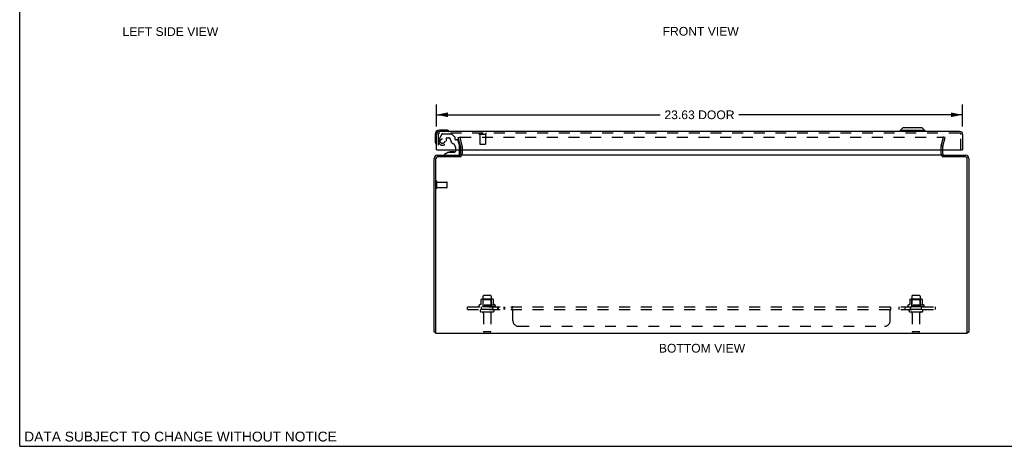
# Model space of a CAD drawing. Header units: inches. Extents: x 0 to 88.4, y 0 to 57.2.
# Tile 1 of 4: x 0 to 44.2, y 0 to 19.1. Entities that reach past the tile are written whole.
import ezdxf

# ---------------------------------------------------------------- set-up
doc = ezdxf.new("R2010")
doc.units = ezdxf.units.IN
doc.header["$LTSCALE"] = 4.862
doc.header["$MEASUREMENT"] = 0
doc.linetypes.add('HIDDEN', pattern=[0.2, 0.1, -0.1])
doc.layers.get('0').update_dxf_attribs({"linetype": 'CONTINUOUS'})
for name, color, linetype in [('DEFAULT_2', 8, 'HIDDEN'), ('DIMENSIONS', 7, 'CONTINUOUS'), ('DOOR_ASSEMBLY', 7, 'CONTINUOUS'), ('SUBPANEL', 7, 'CONTINUOUS')]:
    doc.layers.add(name, color=color, linetype=linetype)
doc.styles.get("Standard").update_dxf_attribs({"font": 'arial.ttf'})
doc.dimstyles.new('DIMSTYLE_1', dxfattribs={"dimtxt": 0.39, "dimasz": 0.52, "dimexe": 0.09, "dimexo": 0.07, "dimgap": 0.0375, "dimtad": 0, "dimtih": 1, "dimtoh": 1, "dimzin": 4, "dimdsep": 46, "dimtxsty": 'Standard', "dimblk": '_FILLED', "dimblk1": '_FILLED', "dimblk2": '_FILLED', "dimcen": 0.09, "dimadec": 3, "dimazin": 1, "dimtfac": 1, "dimtdec": 3, "dimtofl": 0, "dimtmove": 0, "dimatfit": 3, "dimldrblk": '_FILLED', "dimfxl": 0, "dimtolj": 1, "dimtzin": 4, "dimarcsym": 0})

# ---------------------------------------------------------------- blocks, each defined once
blk = doc.blocks.new('_FILLED')
at = {"color": 0, "linetype": 'ByBlock'}
blk.add_solid([(0, 0), (-1, 0.2), (-1, -0.2)], dxfattribs=at)
blk = doc.blocks.new('*D4')
at = {"layer": 'DIMENSIONS', "color": 2, "linetype": 'Continuous'}
for p, q in [((18.704, 14.359), (18.704, 15.345)), ((42.329, 14.359), (42.329, 15.345)), ((18.704, 14.877), (28.748, 14.877)), ((42.329, 14.877), (32.284, 14.877))]:
    blk.add_line(p, q, dxfattribs=at)
at = {"layer": 'DIMENSIONS', "color": 2, "linetype": 'Continuous', "xscale": 0.52, "yscale": 0.52, "zscale": 0.52, "rotation": 180}
blk.add_blockref('_FILLED', (18.704, 14.877), dxfattribs=at)
at = {"layer": 'DIMENSIONS', "color": 2, "linetype": 'Continuous', "xscale": 0.52, "yscale": 0.52, "zscale": 0.52}
blk.add_blockref('_FILLED', (42.329, 14.877), dxfattribs=at)
at = {"layer": 'DIMENSIONS', "color": 2, "linetype": 'Continuous', "insert": (30.516, 15.072), "char_height": 0.39, "width": 3.1461, "attachment_point": 2, "line_spacing_factor": 0.9}
blk.add_mtext('23.63 DOOR', dxfattribs=at)

msp = doc.modelspace()

# ---------------------------------------------------------------- linework, layer by layer
at = {"color": 7, "linetype": 'Continuous'}
for p, q in [((0, 0), (0, 57.2)), ((41.434, 12.987), (41.434, 13.062)), ((18.684, 5.125), (18.609, 5.125)), ((42.534, 5.125), (42.609, 5.125)), ((0, 0), (88.4, 0))]:
    msp.add_line(p, q, dxfattribs=at)
at = {"color": 3, "linetype": 'Continuous'}
for p, q in [((19.784, 13.305), (19.784, 13.132)), ((41.434, 13.132), (41.434, 13.305)), ((18.609, 5.125), (18.609, 12.917)), ((18.684, 5.062), (18.684, 12.917)), ((18.754, 13.062), (19.784, 13.062)), ((19.811, 12.987), (18.754, 12.987)), ((41.407, 13.062), (19.811, 13.062)), ((42.464, 12.987), (41.407, 12.987)), ((41.434, 13.062), (42.464, 13.062)), ((42.534, 5.062), (42.534, 12.917)), ((42.609, 12.917), (42.609, 5.125)), ((42.534, 5.062), (18.684, 5.062))]:
    msp.add_line(p, q, dxfattribs=at)
for centre, radius, start, end in [((18.754, 12.917), 0.145, 90, 180), ((18.754, 12.917), 0.07, 90, 180), ((19.714, 13.132), 0.07, 275.5426, 360), ((41.504, 13.132), 0.07, 180, 264.4574), ((42.464, 12.917), 0.145, 0, 90), ((42.464, 12.917), 0.07, 0, 90)]:
    msp.add_arc(centre, radius, start, end, dxfattribs=at)
at = {"layer": 'DEFAULT_2', "color": 8, "linetype": 'HIDDEN'}
for p, q in [((19.68, 13.855), (19.752, 13.875)), ((19.783, 13.471), (19.68, 13.855)), ((19.752, 13.875), (19.855, 13.491)), ((19.781, 13.875), (41.436, 13.875)), ((41.363, 13.491), (41.466, 13.875)), ((41.435, 13.471), (41.538, 13.855)), ((41.438, 13.875), (41.436, 13.875)), ((41.538, 13.855), (41.466, 13.875)), ((19.784, 13.461), (19.784, 13.305)), ((19.859, 13.461), (19.859, 13.132)), ((41.359, 13.132), (41.359, 13.461)), ((41.434, 13.305), (41.434, 13.461)), ((18.727, 11.595), (18.727, 11.879)), ((18.727, 11.861), (19.174, 11.861)), ((18.727, 11.613), (19.174, 11.613)), ((19.184, 11.623), (19.184, 11.851)), ((20.796, 6.732), (20.796, 6.137)), ((21.141, 6.762), (20.826, 6.762)), ((21.171, 6.732), (21.171, 6.137)), ((40.046, 6.732), (40.046, 6.137)), ((40.391, 6.762), (40.076, 6.762)), ((40.421, 6.732), (40.421, 6.137)), ((21.34, 6.332), (20.628, 6.332)), ((21.318, 6.262), (20.65, 6.262)), ((20.706, 6.588), (20.706, 6.36)), ((21.24, 6.598), (20.728, 6.598)), ((20.8, 6.578), (20.78, 6.598)), ((20.8, 6.282), (20.78, 6.262)), ((20.8, 6.282), (20.8, 6.578)), ((21.167, 6.578), (20.8, 6.578)), ((21.167, 6.282), (20.8, 6.282)), ((21.167, 6.578), (21.187, 6.598)), ((21.167, 6.282), (21.167, 6.578)), ((21.167, 6.282), (21.187, 6.262)), ((21.261, 6.588), (21.261, 6.36)), ((40.59, 6.332), (39.878, 6.332)), ((40.568, 6.262), (39.9, 6.262)), ((39.956, 6.588), (39.956, 6.36)), ((40.49, 6.598), (39.978, 6.598)), ((40.05, 6.578), (40.03, 6.598)), ((40.05, 6.282), (40.03, 6.262)), ((40.417, 6.578), (40.05, 6.578)), ((40.05, 6.282), (40.05, 6.578)), ((40.417, 6.282), (40.05, 6.282)), ((40.417, 6.578), (40.437, 6.598)), ((40.417, 6.282), (40.417, 6.578)), ((40.417, 6.282), (40.437, 6.262)), ((40.511, 6.588), (40.511, 6.36)), ((21.241, 6.137), (20.726, 6.137)), ((21.241, 6.027), (20.726, 6.027)), ((20.819, 5.965), (20.819, 5.167)), ((21.149, 5.965), (21.149, 5.167)), ((40.491, 6.137), (39.976, 6.137)), ((40.491, 6.027), (39.976, 6.027)), ((40.069, 5.965), (40.069, 5.167)), ((40.399, 5.965), (40.399, 5.167)), ((21.119, 5.137), (20.849, 5.137)), ((40.369, 5.137), (40.099, 5.137))]:
    msp.add_line(p, q, dxfattribs=at)
for points in [[(19.781, 13.875), (19.78, 13.875), (19.778, 13.875), (19.776, 13.874), (19.774, 13.874), (19.773, 13.873), (19.771, 13.872), (19.77, 13.871), (19.768, 13.87), (19.767, 13.869), (19.766, 13.867), (19.765, 13.866), (19.764, 13.864), (19.763, 13.863), (19.762, 13.861), (19.762, 13.859), (19.762, 13.858), (19.761, 13.856), (19.761, 13.856)], [(19.761, 13.856), (19.762, 13.854), (19.762, 13.852), (19.762, 13.851)], [(41.454, 13.864), (41.453, 13.866), (41.452, 13.867), (41.451, 13.869), (41.45, 13.87), (41.448, 13.871), (41.447, 13.872), (41.445, 13.873), (41.443, 13.874), (41.442, 13.874), (41.44, 13.875), (41.438, 13.875)], [(41.454, 13.864), (41.455, 13.863), (41.455, 13.861), (41.456, 13.859), (41.456, 13.858), (41.456, 13.856), (41.456, 13.856)], [(41.456, 13.856), (41.456, 13.854), (41.456, 13.852), (41.456, 13.851)]]:
    msp.add_lwpolyline(points, dxfattribs=at)
for centre, radius, start, end in [((19.744, 13.461), 0.04, 0, 15), ((19.744, 13.461), 0.115, 0, 15), ((41.474, 13.461), 0.115, 165, 180), ((41.474, 13.461), 0.04, 165, 180), ((19.714, 13.132), 0.145, 308.7549, 360), ((41.504, 13.132), 0.145, 180, 231.2451), ((18.705, 11.879), 0.0215, 360, 180), ((18.705, 11.595), 0.0215, 180, 0), ((19.174, 11.851), 0.01, 360, 90), ((19.174, 11.623), 0.01, 270, 0), ((20.826, 6.732), 0.03, 90, 180), ((21.141, 6.732), 0.03, 0, 90), ((40.076, 6.732), 0.03, 90, 180), ((40.391, 6.732), 0.03, 0, 90), ((20.65, 6.301), 0.0384, 124.4497, 270), ((20.984, 5.732), 0.698, 113.9679, 120.6631), ((20.696, 6.379), 0.01, 293.9679, 360), ((20.716, 6.588), 0.01, 95.1938, 180), ((20.728, 6.457), 0.141, 90, 95.2081), ((21.24, 6.457), 0.141, 84.7919, 90), ((21.251, 6.588), 0.01, 0, 84.8062), ((21.271, 6.379), 0.01, 180, 246.0321), ((20.984, 5.732), 0.698, 59.3369, 66.0321), ((21.318, 6.301), 0.0384, 270, 55.5503), ((39.9, 6.301), 0.0384, 124.4497, 270), ((40.234, 5.732), 0.698, 113.9679, 120.6631), ((39.946, 6.379), 0.01, 293.9679, 360), ((39.966, 6.588), 0.01, 95.1938, 180), ((39.978, 6.457), 0.141, 90, 95.2081), ((40.49, 6.457), 0.141, 84.7919, 90), ((40.501, 6.588), 0.01, 0, 84.8062), ((40.521, 6.379), 0.01, 180, 246.0321), ((40.234, 5.732), 0.698, 59.3369, 66.0321), ((40.568, 6.301), 0.0384, 270, 55.5503), ((20.726, 6.082), 0.055, 90, 270), ((20.756, 5.965), 0.0625, 0, 90), ((21.211, 5.965), 0.0625, 90, 180), ((21.241, 6.082), 0.055, 270, 90), ((39.976, 6.082), 0.055, 90, 270), ((40.006, 5.965), 0.0625, 0, 90), ((40.461, 5.965), 0.0625, 90, 180), ((40.491, 6.082), 0.055, 270, 90), ((20.849, 5.167), 0.03, 180, 270), ((21.119, 5.167), 0.03, 270, 360), ((40.099, 5.167), 0.03, 180, 270), ((40.369, 5.167), 0.03, 270, 360)]:
    msp.add_arc(centre, radius, start, end, dxfattribs=at)
at = {"layer": 'DOOR_ASSEMBLY', "color": 7, "linetype": 'Continuous'}
for p, q in [((19.133, 14.19), (18.844, 14.19)), ((19.171, 14.187), (19.133, 14.19)), ((39.645, 14.288), (39.527, 14.17)), ((40.63, 14.17), (39.527, 14.17)), ((39.527, 14.17), (39.527, 14.13)), ((40.511, 14.288), (39.645, 14.288)), ((40.511, 14.288), (40.63, 14.17)), ((40.63, 14.17), (40.63, 14.13)), ((18.644, 13.99), (18.644, 13.701)), ((18.644, 13.701), (18.647, 13.663)), ((18.732, 13.305), (18.704, 13.305)), ((19.562, 13.305), (19.562, 13.232)), ((19.747, 13.141), (19.747, 13.305)), ((42.301, 13.305), (42.329, 13.305)), ((19.248, 13.2), (19.077, 13.102)), ((19.077, 13.062), (19.077, 13.102)), ((19.248, 13.2), (19.53, 13.2)), ((19.412, 13.217), (19.342, 13.217)), ((19.414, 13.217), (19.412, 13.217)), ((19.482, 13.217), (19.414, 13.217))]:
    msp.add_line(p, q, dxfattribs=at)
at = {"layer": 'DOOR_ASSEMBLY', "color": 3, "linetype": 'Continuous'}
for p, q in [((18.704, 13.305), (18.704, 13.995)), ((42.194, 14.13), (18.839, 14.13)), ((42.329, 13.995), (42.329, 13.305)), ((18.732, 13.305), (42.301, 13.305))]:
    msp.add_line(p, q, dxfattribs=at)
at = {"layer": 'DOOR_ASSEMBLY', "color": 8, "linetype": 'HIDDEN'}
for p, q in [((18.779, 13.995), (18.779, 13.305)), ((18.956, 14.007), (18.825, 13.781)), ((42.194, 14.055), (18.839, 14.055)), ((18.99, 14.027), (19.376, 14.027)), ((19.156, 13.692), (19.156, 13.826)), ((19.172, 13.841), (19.255, 13.841)), ((19.404, 14.015), (19.526, 13.894)), ((19.53, 13.883), (19.53, 13.81)), ((19.643, 13.751), (19.589, 13.751)), ((19.673, 13.728), (19.742, 13.468)), ((20.637, 14.012), (20.921, 14.012)), ((20.655, 14.012), (20.655, 13.565)), ((20.903, 14.012), (20.903, 13.565)), ((42.254, 13.305), (42.254, 13.995)), ((19.562, 13.413), (19.562, 13.305)), ((19.747, 13.305), (19.747, 13.436)), ((20.665, 13.555), (20.893, 13.555)), ((19.077, 13.062), (19.668, 13.062))]:
    msp.add_line(p, q, dxfattribs=at)
msp.add_circle((18.979, 13.692), 0.102, dxfattribs=at)
at = {"layer": 'DOOR_ASSEMBLY', "color": 7, "linetype": 'Continuous'}
for centre, radius, start, end in [((18.844, 13.99), 0.2, 90, 180), ((19.133, 13.94), 0.25, 59.1101, 90), ((19.254, 14.142), 0.015, 6.3796, 59.1101), ((19.254, 14.145), 0.015, 270, 353.6204), ((18.894, 13.701), 0.25, 180, 210.8899), ((18.692, 13.58), 0.015, 210.8899, 263.6204), ((18.689, 13.58), 0.015, 276.3796, 360), ((19.342, 13.127), 0.09, 90, 125.4682), ((19.482, 13.127), 0.09, 54.7746, 90), ((19.53, 13.232), 0.0317, 270, 360), ((19.668, 13.141), 0.0787, 270, 360)]:
    msp.add_arc(centre, radius, start, end, dxfattribs=at)
at = {"layer": 'DOOR_ASSEMBLY', "color": 3, "linetype": 'Continuous'}
for centre, start, end in [((18.839, 13.995), 90, 180), ((42.194, 13.995), 0, 90)]:
    msp.add_arc(centre, 0.135, start, end, dxfattribs=at)
at = {"layer": 'DOOR_ASSEMBLY', "color": 8, "linetype": 'HIDDEN'}
for centre, radius, start, end in [((18.839, 13.995), 0.06, 90, 180), ((18.979, 13.692), 0.177, 150, 360), ((18.99, 13.987), 0.04, 90, 150), ((19.172, 13.826), 0.0156, 90, 180), ((19.255, 13.751), 0.09, 0, 90), ((19.53, 13.751), 0.185, 180, 245.2678), ((19.376, 13.987), 0.04, 45, 90), ((19.514, 13.883), 0.0156, 0, 45), ((19.589, 13.81), 0.0591, 180, 270), ((19.643, 13.72), 0.0312, 15, 90), ((20.637, 14.034), 0.0215, 90, 270), ((20.921, 14.034), 0.0215, 270, 90), ((42.194, 13.995), 0.06, 0, 90), ((19.374, 13.413), 0.188, 0, 65.2678), ((19.622, 13.436), 0.125, 0, 15), ((20.665, 13.565), 0.01, 180, 270), ((20.893, 13.565), 0.01, 270, 360)]:
    msp.add_arc(centre, radius, start, end, dxfattribs=at)
at = {"layer": 'SUBPANEL', "color": 8, "linetype": 'HIDDEN'}
for p, q in [((20.109, 6.137), (20.109, 6.262)), ((20.109, 6.262), (41.109, 6.262)), ((20.734, 6.137), (20.734, 6.262)), ((21.234, 6.137), (21.234, 6.262)), ((21.462, 6.137), (21.462, 6.262)), ((21.499, 6.137), (21.499, 6.262)), ((21.743, 6.137), (21.743, 6.262)), ((21.78, 6.137), (21.78, 6.262)), ((22.105, 6.137), (22.105, 6.262)), ((22.106, 6.262), (22.105, 6.262)), ((22.12, 6.249), (22.119, 6.251)), ((22.123, 6.243), (22.122, 6.246)), ((22.135, 6.216), (22.134, 6.219)), ((22.138, 6.212), (22.136, 6.214)), ((22.14, 6.208), (22.139, 6.21)), ((22.14, 5.637), (22.14, 6.208)), ((39.078, 5.637), (39.078, 6.208)), ((39.113, 6.137), (39.113, 6.262)), ((39.475, 6.137), (39.475, 6.262)), ((39.756, 6.137), (39.756, 6.262)), ((39.984, 6.137), (39.984, 6.262)), ((40.484, 6.137), (40.484, 6.262)), ((41.109, 6.137), (41.109, 6.262)), ((20.109, 6.137), (41.109, 6.137)), ((22.106, 6.137), (22.105, 6.137)), ((22.112, 6.134), (22.11, 6.135)), ((22.126, 6.116), (22.125, 6.117)), ((22.14, 6.112), (22.139, 6.112)), ((39.097, 6.122), (39.098, 6.124)), ((22.39, 5.387), (38.828, 5.387))]:
    msp.add_line(p, q, dxfattribs=at)
for points in [[(22.122, 6.246), (22.12, 6.249), (22.119, 6.251), (22.118, 6.253), (22.116, 6.256), (22.114, 6.258), (22.113, 6.259), (22.111, 6.26), (22.11, 6.261), (22.108, 6.262), (22.107, 6.262), (22.106, 6.262), (22.105, 6.262)], [(22.13, 6.228), (22.127, 6.234), (22.126, 6.237), (22.124, 6.24), (22.123, 6.243)], [(22.132, 6.222), (22.131, 6.225), (22.13, 6.228)], [(22.14, 6.208), (22.139, 6.21), (22.138, 6.212), (22.136, 6.214), (22.135, 6.216), (22.134, 6.219), (22.132, 6.222)], [(39.078, 6.208), (39.079, 6.21), (39.08, 6.212), (39.081, 6.214), (39.083, 6.216), (39.084, 6.219), (39.085, 6.222), (39.087, 6.225), (39.088, 6.228), (39.091, 6.234)], [(39.078, 6.208), (39.079, 6.21), (39.08, 6.212), (39.081, 6.214), (39.083, 6.216), (39.084, 6.219)], [(39.091, 6.234), (39.092, 6.237), (39.093, 6.24), (39.095, 6.243)], [(39.095, 6.243), (39.096, 6.246), (39.097, 6.249), (39.099, 6.251), (39.1, 6.253), (39.102, 6.256)], [(39.097, 6.249), (39.099, 6.251), (39.1, 6.253), (39.102, 6.256), (39.104, 6.258), (39.105, 6.259), (39.107, 6.26), (39.108, 6.261), (39.11, 6.262), (39.111, 6.262), (39.112, 6.262), (39.113, 6.262)], [(22.116, 6.129), (22.115, 6.13), (22.114, 6.132), (22.113, 6.133), (22.112, 6.134), (22.11, 6.135), (22.109, 6.136), (22.108, 6.137), (22.107, 6.137), (22.106, 6.137), (22.105, 6.137)], [(22.117, 6.127), (22.116, 6.129), (22.115, 6.13), (22.114, 6.132), (22.113, 6.133)], [(22.123, 6.119), (22.122, 6.121), (22.121, 6.122), (22.12, 6.124), (22.117, 6.127)], [(22.14, 6.112), (22.139, 6.112), (22.137, 6.111), (22.136, 6.111), (22.135, 6.111), (22.134, 6.112), (22.132, 6.112), (22.131, 6.112), (22.13, 6.113), (22.129, 6.114), (22.128, 6.115), (22.126, 6.116), (22.125, 6.117), (22.124, 6.118), (22.123, 6.119), (22.122, 6.121), (22.121, 6.122)], [(22.137, 6.111), (22.136, 6.111), (22.135, 6.111)], [(39.078, 6.112), (39.079, 6.112), (39.08, 6.111), (39.082, 6.111), (39.083, 6.111), (39.084, 6.112), (39.085, 6.112), (39.087, 6.112), (39.088, 6.113), (39.089, 6.114), (39.09, 6.115), (39.091, 6.116), (39.093, 6.117), (39.094, 6.118), (39.095, 6.119), (39.096, 6.121), (39.097, 6.122)], [(39.078, 6.112), (39.079, 6.112), (39.08, 6.111), (39.082, 6.111)], [(39.091, 6.116), (39.093, 6.117), (39.094, 6.118), (39.095, 6.119), (39.096, 6.121)], [(39.098, 6.124), (39.1, 6.127), (39.102, 6.129), (39.103, 6.13), (39.104, 6.132), (39.105, 6.133), (39.106, 6.134)], [(39.102, 6.129), (39.103, 6.13), (39.104, 6.132), (39.105, 6.133), (39.106, 6.134), (39.107, 6.135), (39.109, 6.136), (39.11, 6.137), (39.111, 6.137), (39.112, 6.137), (39.113, 6.137)]]:
    msp.add_lwpolyline(points, dxfattribs=at)
for centre, start, end in [((22.39, 5.637), 180, 270), ((38.828, 5.637), 270, 360)]:
    msp.add_arc(centre, 0.25, start, end, dxfattribs=at)

# ---------------------------------------------------------------- texts
at = {"layer": 'DIMENSIONS', "color": 2, "linetype": 'Continuous', "attachment_point": 2, "line_spacing_factor": 0.9}
for s, insert, char_height, width in [('LEFT SIDE VIEW', (6.764, 18.807), 0.39, 4.28855), ('FRONT VIEW', (30.571, 18.82), 0.39, 3.41286), ('BOTTOM VIEW', (30.63, 4.596), 0.39, 3.8652), ('DATA SUBJECT TO CHANGE WITHOUT NOTICE', (7.219, 0.658), 0.442, 14.00269)]:
    msp.add_mtext(s, dxfattribs=dict(at, insert=insert, char_height=char_height, width=width))

# ---------------------------------------------------------------- dimensions: what is measured, and where the dimension line sits
at = {"layer": 'DIMENSIONS', "color": 2, "linetype": 'Continuous'}
dim = msp.add_linear_dim(base=(42.3289125, 14.87703113), p1=(18.7039125, 14.289317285), p2=(42.3289125, 14.289317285), text='<> DOOR', dimstyle='DIMSTYLE_1', dxfattribs=at)
dim.commit()
dim.dimension.update_dxf_attribs({"geometry": '*D4', "text_midpoint": (30.5164125, 14.87703113), "dimtype": 160})

doc.saveas('drawing.dxf')
